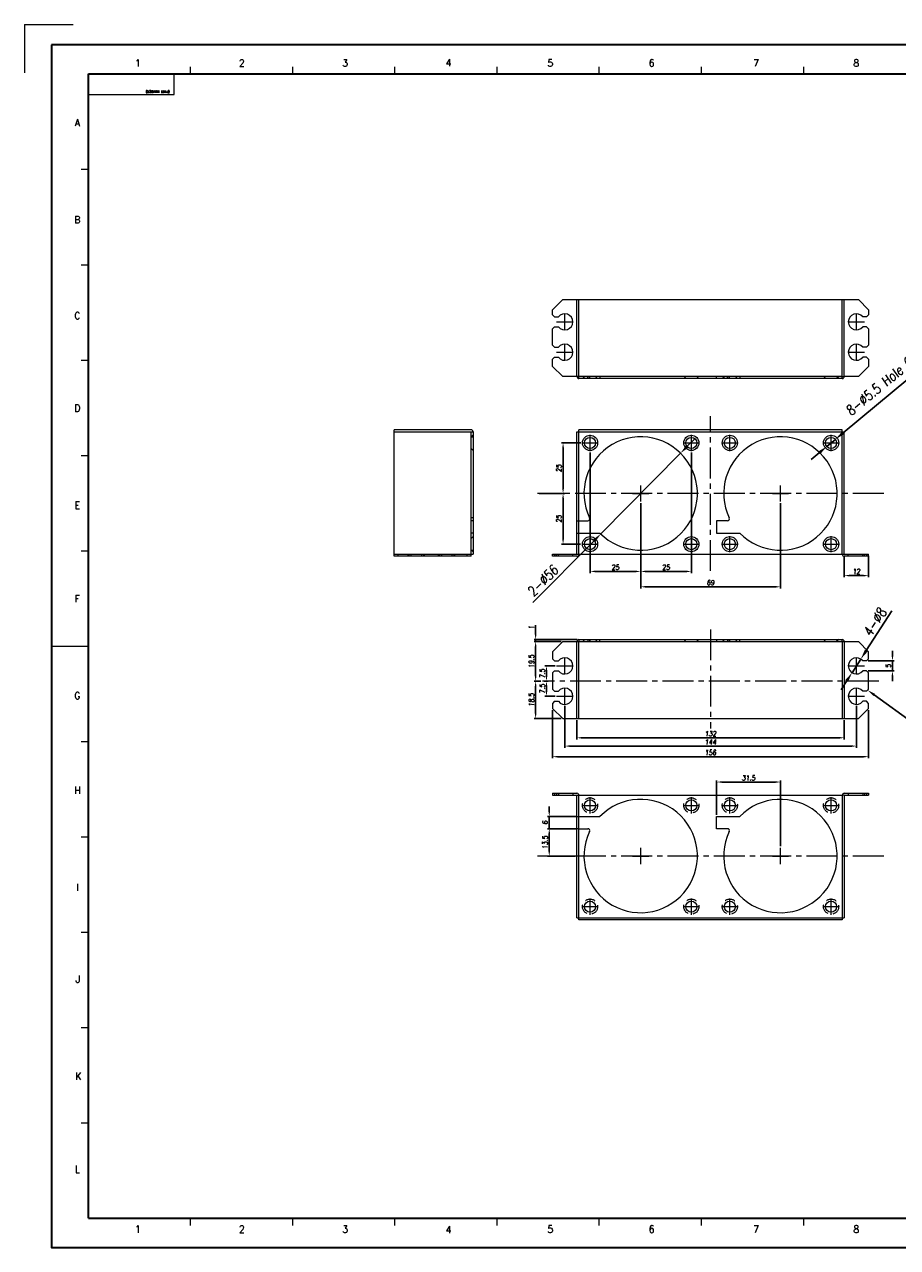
# Model space of a CAD drawing. Header units: millimetres. Extents: x 4497 to 11741, y 5958 to 12619.
# Tile 139 of 256: x 7506 to 7937, y 7844 to 8448. Entities that reach past the tile are written whole.
import ezdxf
from ezdxf import colors
from ezdxf.entities.mleader import LeaderData, LeaderLine
from ezdxf.enums import TextEntityAlignment as Align
from ezdxf.math import Vec2, Vec3

# ---------------------------------------------------------------- set-up
doc = ezdxf.new("R2010")
doc.units = ezdxf.units.MM
doc.header["$LTSCALE"] = 0.8
doc.header["$PDMODE"] = 3
doc.header["$PDSIZE"] = 0.3125
for name, pattern in [('CENTER', [50.8, 31.75, -6.35, 6.35, -6.35]), ('CENTER2', [28.575, 19.05, -3.175, 3.175, -3.175]), ('HIDDEN', [9.525, 6.35, -3.175])]:
    doc.linetypes.add(name, pattern=pattern)
doc.layers.get('0').update_dxf_attribs({"linetype": 'CONTINUOUS', "lineweight": 0})
doc.layers.get('Defpoints').update_dxf_attribs({"linetype": 'CONTINUOUS', "lineweight": 0})
for name, color, linetype, lineweight in [('1', 2, 'CENTER', 0), ('2', 3, 'CONTINUOUS', 0), ('3', 5, 'HIDDEN', 0), ('4', 1, 'CENTER2', 9), ('P', 1, 'CONTINUOUS', 0)]:
    doc.layers.add(name, color=color, linetype=linetype, lineweight=lineweight)
doc.styles.get("Standard").update_dxf_attribs({"font": 'romans.shx', "width": 0.8, "oblique": 5, "bigfont": 'whgtxt.shx'})
doc.dimstyles.get("Standard").update_dxf_attribs({"dimtxt": 2.5, "dimasz": 2.5, "dimexe": 0.8, "dimexo": 0.8, "dimgap": 0.8, "dimtad": 1, "dimdsep": 46, "dimtxsty": 'Standard', "dimcen": 0, "dimclrd": 3, "dimclre": 3, "dimclrt": 3, "dimazin": 0, "dimtp": 0.001, "dimtm": 0.001, "dimtfac": 1, "dimtmove": 0, "dimatfit": 3, "dimfxl": 0, "dimtolj": 1, "dimarcsym": 0})

# ---------------------------------------------------------------- blocks, each defined once
blk = doc.blocks.new('*D125')
at = {"layer": '2', "color": 3, "lineweight": -2}
for p, q in [((7955.74, 8284.46), (7910.24, 8246.61)), ((7902.17, 8239.9), (7906.4, 8243.41)), ((7898.33, 8236.7), (7894.49, 8233.5))]:
    blk.add_line(p, q, dxfattribs=at)
at = {"layer": '2', "color": 3}
for points in [[(7909.71, 8247.25), (7910.78, 8245.97), (7906.4, 8243.41)], [(7897.8, 8237.34), (7898.86, 8236.06), (7902.17, 8239.9)]]:
    blk.add_solid(points, dxfattribs=at)
at = {"layer": 'Defpoints', "color": 0}
for p in [(7902.17, 8239.9), (7906.4, 8243.41)]:
    blk.add_point(p, dxfattribs=at)
at = {"layer": '2', "color": 3, "insert": (7931.45, 8271.3), "char_height": 5, "attachment_point": 5, "rotation": 39.76285}
blk.add_mtext('\\A1;8-∅5.5 Hole C/S', dxfattribs=at)
blk = doc.blocks.new('*D126')
at = {"layer": '2', "color": 3, "lineweight": -2}
for p, q in [((7833.47, 8240.13), (7836.99, 8243.69)), ((7829.96, 8236.58), (7790.61, 8196.73)), ((7757.09, 8162.79), (7787.1, 8193.17))]:
    blk.add_line(p, q, dxfattribs=at)
at = {"layer": '2', "color": 3}
for points in [[(7832.88, 8240.72), (7834.07, 8239.55), (7829.96, 8236.58)], [(7786.51, 8193.76), (7787.69, 8192.59), (7790.61, 8196.73)]]:
    blk.add_solid(points, dxfattribs=at)
at = {"layer": 'Defpoints', "color": 0}
for p in [(7829.96, 8236.58), (7790.61, 8196.73)]:
    blk.add_point(p, dxfattribs=at)
at = {"layer": '2', "color": 3, "insert": (7761.99, 8173.59), "char_height": 5, "attachment_point": 5, "rotation": 45.35813}
blk.add_mtext('\\A1;2-∅56', dxfattribs=at)
blk = doc.blocks.new('*D127')
at = {"layer": 'Defpoints', "color": 0, "linetype": 'Continuous'}
for p in [(7918.96, 8134.9), (7914.62, 8128.17)]:
    blk.add_point(p, dxfattribs=at)
at = {"layer": 'P', "color": 3, "linetype": 'Continuous', "lineweight": -2}
for p, q in [((7934.3, 8158.66), (7921.67, 8139.1)), ((7914.62, 8128.17), (7918.96, 8134.9)), ((7911.91, 8123.97), (7909.19, 8119.77))]:
    blk.add_line(p, q, dxfattribs=at)
at = {"layer": 'P', "color": 3, "linetype": 'Continuous'}
for points in [[(7920.97, 8139.55), (7922.37, 8138.65), (7918.96, 8134.9)], [(7911.21, 8124.43), (7912.61, 8123.52), (7914.62, 8128.17)]]:
    blk.add_solid(points, dxfattribs=at)
at = {"layer": 'P', "color": 3, "linetype": 'Continuous', "insert": (7925.89, 8153.2), "char_height": 5, "attachment_point": 5, "rotation": 57.15752}
blk.add_mtext('\\A1;4-∅8', dxfattribs=at)
blk = doc.blocks.new('X')
at = {"layer": '1'}
for p, q in [((5247.84, 13723.59), (5255.84, 13723.59)), ((5251.84, 13719.59), (5251.84, 13727.59))]:
    blk.add_line(p, q, dxfattribs=at)
blk = doc.blocks.new('*D371')
at = {"layer": '2', "color": 3, "lineweight": -2}
for p, q in [((7810.29, 8211.85), (7810.29, 8169.8)), ((7879.29, 8211.85), (7879.29, 8169.8)), ((7812.79, 8170.6), (7876.79, 8170.6))]:
    blk.add_line(p, q, dxfattribs=at)
at = {"layer": '2', "color": 3}
for points in [[(7812.79, 8171.02), (7812.79, 8170.18), (7810.29, 8170.6)], [(7876.79, 8171.02), (7876.79, 8170.18), (7879.29, 8170.6)]]:
    blk.add_solid(points, dxfattribs=at)
at = {"layer": 'Defpoints', "color": 0}
for p in [(7810.29, 8212.65), (7879.29, 8212.65), (7879.29, 8170.6)]:
    blk.add_point(p, dxfattribs=at)
at = {"layer": '2', "color": 3, "insert": (7844.79, 8172.65), "char_height": 2.5, "attachment_point": 5}
blk.add_mtext('\\A1;69', dxfattribs=at)
blk = doc.blocks.new('*D372')
at = {"layer": '2', "color": 3, "lineweight": -2}
for p, q in [((7785.29, 8236.85), (7785.29, 8177.39)), ((7810.29, 8211.85), (7810.29, 8177.39)), ((7787.79, 8178.19), (7807.79, 8178.19))]:
    blk.add_line(p, q, dxfattribs=at)
at = {"layer": '2', "color": 3}
for points in [[(7787.79, 8178.6), (7787.79, 8177.77), (7785.29, 8178.19)], [(7807.79, 8178.6), (7807.79, 8177.77), (7810.29, 8178.19)]]:
    blk.add_solid(points, dxfattribs=at)
at = {"layer": 'Defpoints', "color": 0}
for p in [(7785.29, 8237.65), (7810.29, 8212.65), (7810.29, 8178.19)]:
    blk.add_point(p, dxfattribs=at)
at = {"layer": '2', "color": 3, "insert": (7797.79, 8180.24), "char_height": 2.5, "attachment_point": 5}
blk.add_mtext('\\A1;25', dxfattribs=at)
blk = doc.blocks.new('*D373')
at = {"layer": '2', "color": 3, "lineweight": -2}
for p, q in [((7835.29, 8236.85), (7835.29, 8177.39)), ((7810.29, 8211.85), (7810.29, 8177.39)), ((7832.79, 8178.19), (7812.79, 8178.19))]:
    blk.add_line(p, q, dxfattribs=at)
at = {"layer": '2', "color": 3}
for points in [[(7812.79, 8178.6), (7812.79, 8177.77), (7810.29, 8178.19)], [(7832.79, 8178.6), (7832.79, 8177.77), (7835.29, 8178.19)]]:
    blk.add_solid(points, dxfattribs=at)
at = {"layer": 'Defpoints', "color": 0}
for p in [(7835.29, 8237.65), (7810.29, 8212.65), (7810.29, 8178.19)]:
    blk.add_point(p, dxfattribs=at)
at = {"layer": '2', "color": 3, "insert": (7822.79, 8180.24), "char_height": 2.5, "attachment_point": 5}
blk.add_mtext('\\A1;25', dxfattribs=at)
blk = doc.blocks.new('*D374')
at = {"layer": '2', "color": 3, "lineweight": -2}
for p, q in [((7760.11, 8216.65), (7772.76, 8216.65)), ((7771.96, 8214.15), (7771.96, 8194.15)), ((7780.49, 8191.65), (7771.16, 8191.65))]:
    blk.add_line(p, q, dxfattribs=at)
at = {"layer": '2', "color": 3}
for points in [[(7771.55, 8214.15), (7772.38, 8214.15), (7771.96, 8216.65)], [(7771.55, 8194.15), (7772.38, 8194.15), (7771.96, 8191.65)]]:
    blk.add_solid(points, dxfattribs=at)
at = {"layer": 'Defpoints', "color": 0}
for p in [(7759.31, 8216.65), (7771.96, 8191.65), (7781.29, 8191.65)]:
    blk.add_point(p, dxfattribs=at)
at = {"layer": '2', "color": 3, "insert": (7769.91, 8204.15), "char_height": 2.5, "attachment_point": 5, "rotation": 90}
blk.add_mtext('\\A1;25', dxfattribs=at)
blk = doc.blocks.new('*D375')
at = {"layer": '2', "color": 3, "lineweight": -2}
for p, q in [((7780.74, 8241.65), (7771.16, 8241.65)), ((7771.96, 8239.15), (7771.96, 8219.15)), ((7760.11, 8216.65), (7772.76, 8216.65))]:
    blk.add_line(p, q, dxfattribs=at)
at = {"layer": '2', "color": 3}
for points in [[(7771.55, 8239.15), (7772.38, 8239.15), (7771.96, 8241.65)], [(7771.55, 8219.15), (7772.38, 8219.15), (7771.96, 8216.65)]]:
    blk.add_solid(points, dxfattribs=at)
at = {"layer": 'Defpoints', "color": 0}
for p in [(7781.54, 8241.65), (7759.31, 8216.65), (7771.96, 8216.65)]:
    blk.add_point(p, dxfattribs=at)
at = {"layer": '2', "color": 3, "insert": (7769.91, 8229.15), "char_height": 2.5, "attachment_point": 5, "rotation": 90}
blk.add_mtext('\\A1;25', dxfattribs=at)
blk = doc.blocks.new('*D376')
at = {"layer": '2', "color": 3, "lineweight": -2}
for p, q in [((7910.79, 8185.85), (7910.79, 8175.31)), ((7922.79, 8185.85), (7922.79, 8175.31)), ((7920.29, 8176.11), (7913.29, 8176.11))]:
    blk.add_line(p, q, dxfattribs=at)
at = {"layer": '2', "color": 3}
for points in [[(7913.29, 8176.53), (7913.29, 8175.7), (7910.79, 8176.11)], [(7920.29, 8176.53), (7920.29, 8175.7), (7922.79, 8176.11)]]:
    blk.add_solid(points, dxfattribs=at)
at = {"layer": 'Defpoints', "color": 0}
for p in [(7910.79, 8186.65), (7922.79, 8186.65), (7910.79, 8176.11)]:
    blk.add_point(p, dxfattribs=at)
at = {"layer": '2', "color": 3, "insert": (7916.79, 8178.16), "char_height": 2.5, "attachment_point": 5}
blk.add_mtext('\\A1;12', dxfattribs=at)
blk = doc.blocks.new('*D377')
at = {"layer": '2', "color": 3, "lineweight": -2}
for p, q in [((7772.79, 8111.74), (7772.79, 8091.14)), ((7916.79, 8111.74), (7916.79, 8091.14)), ((7914.29, 8091.94), (7775.29, 8091.94))]:
    blk.add_line(p, q, dxfattribs=at)
at = {"layer": '2', "color": 3}
for points in [[(7775.29, 8092.35), (7775.29, 8091.52), (7772.79, 8091.94)], [(7914.29, 8092.35), (7914.29, 8091.52), (7916.79, 8091.94)]]:
    blk.add_solid(points, dxfattribs=at)
at = {"layer": 'Defpoints', "color": 0}
for p in [(7772.79, 8112.54), (7916.79, 8112.54), (7772.79, 8091.94)]:
    blk.add_point(p, dxfattribs=at)
at = {"layer": '2', "color": 3, "insert": (7844.79, 8093.99), "char_height": 2.5, "attachment_point": 5}
blk.add_mtext('\\A1;144', dxfattribs=at)
blk = doc.blocks.new('*D378')
at = {"layer": '2', "color": 3, "lineweight": -2}
for p, q in [((7760.99, 8124.04), (7757.62, 8124.04)), ((7758.42, 8121.54), (7758.42, 8108.04)), ((7770.99, 8105.54), (7757.62, 8105.54))]:
    blk.add_line(p, q, dxfattribs=at)
at = {"layer": '2', "color": 3}
for points in [[(7758, 8121.54), (7758.84, 8121.54), (7758.42, 8124.04)], [(7758, 8108.04), (7758.84, 8108.04), (7758.42, 8105.54)]]:
    blk.add_solid(points, dxfattribs=at)
at = {"layer": 'Defpoints', "color": 0}
for p in [(7761.79, 8124.04), (7758.42, 8105.54), (7771.79, 8105.54)]:
    blk.add_point(p, dxfattribs=at)
at = {"layer": '2', "color": 3, "insert": (7756.37, 8114.79), "char_height": 2.5, "attachment_point": 5, "rotation": 90}
blk.add_mtext('\\A1;18.5', dxfattribs=at)
blk = doc.blocks.new('*D379')
at = {"layer": '2', "color": 3, "lineweight": -2}
for p, q in [((7770.99, 8143.54), (7757.62, 8143.54)), ((7758.42, 8126.54), (7758.42, 8141.04)), ((7760.99, 8124.04), (7757.62, 8124.04))]:
    blk.add_line(p, q, dxfattribs=at)
at = {"layer": '2', "color": 3}
for points in [[(7758, 8141.04), (7758.84, 8141.04), (7758.42, 8143.54)], [(7758, 8126.54), (7758.84, 8126.54), (7758.42, 8124.04)]]:
    blk.add_solid(points, dxfattribs=at)
at = {"layer": 'Defpoints', "color": 0}
for p in [(7758.42, 8143.54), (7771.79, 8143.54), (7761.79, 8124.04)]:
    blk.add_point(p, dxfattribs=at)
at = {"layer": '2', "color": 3, "insert": (7756.37, 8133.79), "char_height": 2.5, "attachment_point": 5, "rotation": 90}
blk.add_mtext('\\A1;19.5', dxfattribs=at)
blk = doc.blocks.new('*D380')
at = {"layer": '2', "color": 3, "lineweight": -2}
for p, q in [((7758.42, 8147.04), (7758.42, 8151.65)), ((7778.99, 8144.54), (7757.62, 8144.54)), ((7770.99, 8143.54), (7757.62, 8143.54)), ((7758.42, 8143.54), (7758.42, 8144.54)), ((7758.42, 8141.04), (7758.42, 8138.54))]:
    blk.add_line(p, q, dxfattribs=at)
at = {"layer": '2', "color": 3}
for points in [[(7758, 8147.04), (7758.84, 8147.04), (7758.42, 8144.54)], [(7758, 8141.04), (7758.84, 8141.04), (7758.42, 8143.54)]]:
    blk.add_solid(points, dxfattribs=at)
at = {"layer": 'Defpoints', "color": 0}
for p in [(7758.42, 8143.54), (7771.79, 8143.54), (7779.79, 8144.54)]:
    blk.add_point(p, dxfattribs=at)
at = {"layer": '2', "color": 3, "insert": (7756.37, 8150.59), "char_height": 2.5, "attachment_point": 5, "rotation": 90}
blk.add_mtext('\\A1;1', dxfattribs=at)
blk = doc.blocks.new('*D381')
at = {"layer": '2', "color": 3, "lineweight": -2}
for p, q in [((7762.59, 8124.04), (7764.56, 8124.04)), ((7763.76, 8121.54), (7763.76, 8119.04)), ((7767.99, 8116.54), (7762.96, 8116.54))]:
    blk.add_line(p, q, dxfattribs=at)
at = {"layer": '2', "color": 3}
for points in [[(7763.35, 8121.54), (7764.18, 8121.54), (7763.76, 8124.04)], [(7763.35, 8119.04), (7764.18, 8119.04), (7763.76, 8116.54)]]:
    blk.add_solid(points, dxfattribs=at)
at = {"layer": 'Defpoints', "color": 0}
for p in [(7761.79, 8124.04), (7763.76, 8116.54), (7768.79, 8116.54)]:
    blk.add_point(p, dxfattribs=at)
at = {"layer": '2', "color": 3, "insert": (7761.71, 8120.29), "char_height": 2.5, "attachment_point": 5, "rotation": 90}
blk.add_mtext('\\A1;7.5', dxfattribs=at)
blk = doc.blocks.new('*D382')
at = {"layer": '2', "color": 3, "lineweight": -2}
for p, q in [((7767.99, 8131.54), (7762.96, 8131.54)), ((7762.59, 8124.04), (7764.56, 8124.04)), ((7763.76, 8126.54), (7763.76, 8129.04))]:
    blk.add_line(p, q, dxfattribs=at)
at = {"layer": '2', "color": 3}
for points in [[(7763.35, 8129.04), (7764.18, 8129.04), (7763.76, 8131.54)], [(7763.35, 8126.54), (7764.18, 8126.54), (7763.76, 8124.04)]]:
    blk.add_solid(points, dxfattribs=at)
at = {"layer": 'Defpoints', "color": 0}
for p in [(7763.76, 8131.54), (7768.79, 8131.54), (7761.79, 8124.04)]:
    blk.add_point(p, dxfattribs=at)
at = {"layer": '2', "color": 3, "insert": (7761.71, 8127.79), "char_height": 2.5, "attachment_point": 5, "rotation": 90}
blk.add_mtext('\\A1;7.5', dxfattribs=at)
blk = doc.blocks.new('*D383')
at = {"layer": '2', "color": 3, "lineweight": -2}
for p, q in [((7778.79, 8104.74), (7778.79, 8095.23)), ((7910.79, 8104.74), (7910.79, 8095.23)), ((7781.29, 8096.03), (7908.29, 8096.03))]:
    blk.add_line(p, q, dxfattribs=at)
at = {"layer": '2', "color": 3}
for points in [[(7781.29, 8096.45), (7781.29, 8095.61), (7778.79, 8096.03)], [(7908.29, 8096.45), (7908.29, 8095.61), (7910.79, 8096.03)]]:
    blk.add_solid(points, dxfattribs=at)
at = {"layer": 'Defpoints', "color": 0}
for p in [(7778.79, 8105.54), (7910.79, 8105.54), (7910.79, 8096.03)]:
    blk.add_point(p, dxfattribs=at)
at = {"layer": '2', "color": 3, "insert": (7844.79, 8098.08), "char_height": 2.5, "attachment_point": 5}
blk.add_mtext('\\A1;132', dxfattribs=at)
blk = doc.blocks.new('*D384')
at = {"layer": '2', "color": 3, "lineweight": -2}
for p, q in [((7765.14, 8059.64), (7765.14, 8062.14)), ((7778.99, 8057.14), (7764.34, 8057.14)), ((7765.14, 8051.14), (7765.14, 8057.14)), ((7778.99, 8051.14), (7764.34, 8051.14)), ((7765.14, 8048.64), (7765.14, 8046.14))]:
    blk.add_line(p, q, dxfattribs=at)
at = {"layer": '2', "color": 3}
for points in [[(7764.72, 8059.64), (7765.56, 8059.64), (7765.14, 8057.14)], [(7764.72, 8048.64), (7765.56, 8048.64), (7765.14, 8051.14)]]:
    blk.add_solid(points, dxfattribs=at)
at = {"layer": 'Defpoints', "color": 0}
for p in [(7765.14, 8057.14), (7779.79, 8057.14), (7779.79, 8051.14)]:
    blk.add_point(p, dxfattribs=at)
at = {"layer": '2', "color": 3, "insert": (7763.09, 8054.14), "char_height": 2.5, "attachment_point": 5, "rotation": 90}
blk.add_mtext('\\A1;6', dxfattribs=at)
blk = doc.blocks.new('*D385')
at = {"layer": '2', "color": 3, "lineweight": -2}
for p, q in [((7778.99, 8051.14), (7764.34, 8051.14)), ((7765.14, 8040.14), (7765.14, 8048.64)), ((7777.99, 8037.64), (7764.34, 8037.64))]:
    blk.add_line(p, q, dxfattribs=at)
at = {"layer": '2', "color": 3}
for points in [[(7764.72, 8048.64), (7765.56, 8048.64), (7765.14, 8051.14)], [(7764.72, 8040.14), (7765.56, 8040.14), (7765.14, 8037.64)]]:
    blk.add_solid(points, dxfattribs=at)
at = {"layer": 'Defpoints', "color": 0}
for p in [(7765.14, 8051.14), (7779.79, 8051.14), (7778.79, 8037.64)]:
    blk.add_point(p, dxfattribs=at)
at = {"layer": '2', "color": 3, "insert": (7763.09, 8044.39), "char_height": 2.5, "attachment_point": 5, "rotation": 90}
blk.add_mtext('\\A1;13.5', dxfattribs=at)
blk = doc.blocks.new('*D386')
at = {"layer": '2', "color": 3, "lineweight": -2}
for p, q in [((7847.79, 8057.94), (7847.79, 8074.98)), ((7876.79, 8074.18), (7850.29, 8074.18)), ((7879.29, 8042.44), (7879.29, 8074.98))]:
    blk.add_line(p, q, dxfattribs=at)
at = {"layer": '2', "color": 3}
for points in [[(7850.29, 8074.6), (7850.29, 8073.77), (7847.79, 8074.18)], [(7876.79, 8074.6), (7876.79, 8073.77), (7879.29, 8074.18)]]:
    blk.add_solid(points, dxfattribs=at)
at = {"layer": 'Defpoints', "color": 0}
for p in [(7847.79, 8074.18), (7847.79, 8057.14), (7879.29, 8041.64)]:
    blk.add_point(p, dxfattribs=at)
at = {"layer": '2', "color": 3, "insert": (7863.54, 8076.23), "char_height": 2.5, "attachment_point": 5}
blk.add_mtext('\\A1;31.5', dxfattribs=at)
blk = doc.blocks.new('*D389')
at = {"layer": '2', "color": 3, "lineweight": -2}
for p, q in [((7766.79, 8109.74), (7766.79, 8085.9)), ((7922.79, 8109.74), (7922.79, 8085.9)), ((7769.29, 8086.7), (7920.29, 8086.7))]:
    blk.add_line(p, q, dxfattribs=at)
at = {"layer": '2', "color": 3}
for points in [[(7769.29, 8087.12), (7769.29, 8086.28), (7766.79, 8086.7)], [(7920.29, 8087.12), (7920.29, 8086.28), (7922.79, 8086.7)]]:
    blk.add_solid(points, dxfattribs=at)
at = {"layer": 'Defpoints', "color": 0}
for p in [(7766.79, 8110.54), (7922.79, 8110.54), (7922.79, 8086.7)]:
    blk.add_point(p, dxfattribs=at)
at = {"layer": '2', "color": 3, "insert": (7844.79, 8088.75), "char_height": 2.5, "attachment_point": 5}
blk.add_mtext('\\A1;156', dxfattribs=at)
blk = doc.blocks.new('*D390')
at = {"layer": '2', "color": 3, "lineweight": -2}
for p, q in [((7934.58, 8136.54), (7934.58, 8139.04)), ((7922.59, 8134.04), (7935.38, 8134.04)), ((7934.58, 8134.04), (7934.58, 8129.04)), ((7922.59, 8129.04), (7935.38, 8129.04)), ((7934.58, 8126.54), (7934.58, 8124.04))]:
    blk.add_line(p, q, dxfattribs=at)
at = {"layer": '2', "color": 3}
for points in [[(7934.17, 8136.54), (7935, 8136.54), (7934.58, 8134.04)], [(7934.17, 8126.54), (7935, 8126.54), (7934.58, 8129.04)]]:
    blk.add_solid(points, dxfattribs=at)
at = {"layer": 'Defpoints', "color": 0}
for p in [(7921.79, 8134.04), (7921.79, 8129.04), (7934.58, 8129.04)]:
    blk.add_point(p, dxfattribs=at)
at = {"layer": '2', "color": 3, "insert": (7932.53, 8131.54), "char_height": 2.5, "attachment_point": 5, "rotation": 90}
blk.add_mtext('\\A1;5', dxfattribs=at)

msp = doc.modelspace()

# ---------------------------------------------------------------- linework, layer by layer
at = {"color": 7, "linetype": 'Continuous'}
for p, q in [((7588.072, 8423.863), (7588.072, 8427.391)), ((7638.518, 8423.863), (7638.518, 8427.391)), ((7688.965, 8423.863), (7688.965, 8427.391)), ((7739.411, 8423.863), (7739.411, 8427.391)), ((7789.857, 8423.863), (7789.857, 8427.391)), ((7840.303, 8423.863), (7840.303, 8427.391)), ((7890.749, 8423.863), (7890.749, 8427.391)), ((7537.626, 8423.863), (7579.958, 8423.863)), ((7537.626, 8413.703), (7537.626, 8423.863)), ((7579.958, 8413.703), (7579.958, 8423.863)), ((7537.626, 8413.703), (7579.958, 8413.703)), ((7534.098, 8376.768), (7537.626, 8376.768)), ((7534.098, 8329.673), (7537.626, 8329.673)), ((7534.098, 8282.578), (7537.626, 8282.578)), ((7534.098, 8235.483), (7537.626, 8235.483)), ((7534.098, 8188.389), (7537.626, 8188.389)), ((7519.987, 8141.294), (7537.626, 8141.294)), ((7534.098, 8094.199), (7537.626, 8094.199)), ((7534.098, 8047.104), (7537.626, 8047.104)), ((7534.098, 8000.009), (7537.626, 8000.009)), ((7534.098, 7952.914), (7537.626, 7952.914)), ((7534.098, 7905.819), (7537.626, 7905.819)), ((7588.072, 7855.197), (7588.072, 7858.724)), ((7638.518, 7855.197), (7638.518, 7858.724)), ((7688.965, 7855.197), (7688.965, 7858.724)), ((7739.411, 7855.197), (7739.411, 7858.724)), ((7789.857, 7855.197), (7789.857, 7858.724)), ((7840.303, 7855.197), (7840.303, 7858.724)), ((7890.749, 7855.197), (7890.749, 7858.724))]:
    msp.add_line(p, q, dxfattribs=at)
at = {"color": 7, "linetype": 'Continuous', "lineweight": 35}
for p, q in [((7537.626, 7858.724), (7537.626, 8423.863)), ((7537.626, 8423.863), (8344.765, 8423.863)), ((7537.626, 7858.724), (8344.765, 7858.724))]:
    msp.add_line(p, q, dxfattribs=at)
at = {"linetype": 'Continuous'}
for p, q in [((7766.787, 8307.434), (7771.787, 8312.434)), ((7771.787, 8312.434), (7917.787, 8312.434)), ((7778.787, 8274.434), (7778.787, 8312.434)), ((7779.787, 8273.434), (7779.787, 8312.434)), ((7909.787, 8273.434), (7909.787, 8312.434)), ((7910.787, 8274.434), (7910.787, 8312.434)), ((7917.787, 8312.434), (7922.787, 8307.434)), ((7766.787, 8304.934), (7766.787, 8307.434)), ((7922.787, 8307.434), (7922.787, 8304.934)), ((7766.787, 8304.934), (7767.787, 8303.934)), ((7767.787, 8303.934), (7769.664, 8303.934)), ((7921.787, 8303.934), (7919.909, 8303.934)), ((7921.787, 8303.934), (7922.787, 8304.934)), ((7767.787, 8298.934), (7766.787, 8297.934)), ((7766.787, 8289.934), (7766.787, 8297.934)), ((7767.787, 8298.934), (7769.664, 8298.934)), ((7921.787, 8298.934), (7919.909, 8298.934)), ((7922.787, 8297.934), (7921.787, 8298.934)), ((7922.787, 8297.934), (7922.787, 8289.934)), ((7766.787, 8289.934), (7767.787, 8288.934)), ((7767.787, 8288.934), (7769.664, 8288.934)), ((7921.787, 8288.934), (7919.909, 8288.934)), ((7921.787, 8288.934), (7922.787, 8289.934)), ((7767.787, 8283.934), (7766.787, 8282.934)), ((7766.787, 8279.434), (7766.787, 8282.934)), ((7767.787, 8283.934), (7769.664, 8283.934)), ((7921.787, 8283.934), (7919.909, 8283.934)), ((7922.787, 8282.934), (7921.787, 8283.934)), ((7922.787, 8282.934), (7922.787, 8279.434)), ((7766.787, 8279.434), (7771.787, 8274.434)), ((7922.787, 8279.434), (7917.787, 8274.434)), ((7778.787, 8274.434), (7771.787, 8274.434)), ((7909.787, 8274.434), (7779.787, 8274.434)), ((7909.787, 8273.434), (7779.787, 8273.434)), ((7917.787, 8274.434), (7910.787, 8274.434)), ((7688.54, 8185.654), (7688.54, 8248.154)), ((7726.54, 8248.154), (7688.54, 8248.154)), ((7688.54, 8247.154), (7727.54, 8247.154)), ((7726.54, 8185.654), (7726.54, 8247.154)), ((7727.54, 8247.154), (7727.54, 8186.654)), ((7778.787, 8186.654), (7778.787, 8247.154)), ((7778.787, 8247.154), (7910.787, 8247.154)), ((7779.787, 8186.654), (7779.787, 8248.154)), ((7909.787, 8248.154), (7779.787, 8248.154)), ((7909.787, 8186.654), (7909.787, 8248.154)), ((7910.787, 8186.654), (7910.787, 8247.154)), ((7727.54, 8203.154), (7726.54, 8203.154)), ((7778.787, 8203.154), (7784.119, 8203.154)), ((7853.119, 8203.154), (7847.787, 8203.154)), ((7847.787, 8203.154), (7847.787, 8197.154)), ((7727.54, 8197.154), (7726.54, 8197.154)), ((7778.787, 8197.154), (7790.193, 8197.154)), ((7847.787, 8197.154), (7859.193, 8197.154)), ((7688.54, 8186.654), (7727.54, 8186.654)), ((7726.54, 8185.654), (7688.54, 8185.654)), ((7690.54, 8185.654), (7690.54, 8186.654)), ((7696.04, 8185.654), (7696.04, 8186.654)), ((7697.04, 8185.654), (7697.04, 8186.654)), ((7702.04, 8186.654), (7702.04, 8185.654)), ((7703.04, 8186.654), (7703.04, 8185.654)), ((7711.04, 8185.654), (7711.04, 8186.654)), ((7712.04, 8185.654), (7712.04, 8186.654)), ((7717.04, 8186.654), (7717.04, 8185.654)), ((7718.04, 8186.654), (7718.04, 8185.654)), ((7724.54, 8185.654), (7724.54, 8186.654)), ((7766.787, 8185.654), (7766.787, 8186.654)), ((7766.787, 8186.654), (7922.787, 8186.654)), ((7778.787, 8185.654), (7766.787, 8185.654)), ((7768.787, 8185.654), (7768.787, 8186.654)), ((7922.787, 8185.654), (7910.787, 8185.654)), ((7920.787, 8185.654), (7920.787, 8186.654)), ((7922.787, 8185.654), (7922.787, 8186.654)), ((7771.787, 8143.536), (7917.787, 8143.536)), ((7778.787, 8105.536), (7778.787, 8143.536)), ((7779.787, 8144.536), (7909.787, 8144.536)), ((7779.787, 8105.536), (7779.787, 8143.536)), ((7909.787, 8143.536), (7909.787, 8105.536)), ((7910.787, 8143.536), (7910.787, 8105.536)), ((7766.787, 8138.536), (7766.787, 8135.036)), ((7922.787, 8135.036), (7922.787, 8138.536)), ((7922.787, 8120.036), (7922.787, 8128.036)), ((7766.787, 8113.036), (7766.787, 8110.536)), ((7922.787, 8110.536), (7922.787, 8113.036)), ((7771.787, 8105.536), (7917.787, 8105.536)), ((7766.787, 8068.641), (7766.787, 8067.641)), ((7766.787, 8068.641), (7778.787, 8068.641)), ((7766.787, 8067.641), (7778.787, 8067.641)), ((7768.787, 8068.641), (7768.787, 8067.641)), ((7778.787, 8007.141), (7778.787, 8067.641)), ((7779.787, 8006.141), (7779.787, 8067.641)), ((7779.787, 8067.641), (7909.787, 8067.641)), ((7909.787, 8067.641), (7909.787, 8006.141)), ((7910.787, 8068.641), (7922.787, 8068.641)), ((7910.787, 8067.641), (7922.787, 8067.641)), ((7910.787, 8067.641), (7910.787, 8007.141)), ((7920.787, 8068.641), (7920.787, 8067.641)), ((7922.787, 8068.641), (7922.787, 8067.641)), ((7779.787, 8057.141), (7790.193, 8057.141)), ((7847.787, 8051.141), (7847.787, 8057.141)), ((7847.787, 8057.141), (7859.193, 8057.141)), ((7779.787, 8051.141), (7784.119, 8051.141)), ((7853.119, 8051.141), (7847.787, 8051.141)), ((7778.787, 8007.141), (7910.787, 8007.141)), ((7909.787, 8006.141), (7779.787, 8006.141))]:
    msp.add_line(p, q, dxfattribs=at)
at = {"color": 7, "linetype": 'Continuous', "lineweight": 35}
msp.add_lwpolyline([(7519.432, 8438.294), (7519.432, 7844.294), (8359.432, 7844.294), (8359.432, 8438.294)], close=True, dxfattribs=at)
at = {"linetype": 'Continuous'}
for centre, radius in [((7785.287, 8241.654), 3.75), ((7835.287, 8241.654), 3.75), ((7854.287, 8241.654), 3.75), ((7904.287, 8241.654), 3.75), ((7785.287, 8241.654), 2.75), ((7835.287, 8241.654), 2.75), ((7854.287, 8241.654), 2.75), ((7904.287, 8241.654), 2.75), ((7785.287, 8191.654), 3.75), ((7785.287, 8191.654), 2.75), ((7835.287, 8191.654), 3.75), ((7835.287, 8191.654), 2.75), ((7854.287, 8191.654), 3.75), ((7854.287, 8191.654), 2.75), ((7904.287, 8191.654), 3.75), ((7904.287, 8191.654), 2.75), ((7785.287, 8062.641), 2.75), ((7835.287, 8062.641), 2.75), ((7854.287, 8062.641), 2.75), ((7904.287, 8062.641), 2.75), ((7785.287, 8012.641), 2.75), ((7835.287, 8012.641), 2.75), ((7854.287, 8012.641), 2.75), ((7904.287, 8012.641), 2.75)]:
    msp.add_circle(centre, radius, dxfattribs=at)
for centre, radius, start, end in [((7772.787, 8301.434), 4, 218.682187, 141.317813), ((7916.787, 8301.434), 4, 38.682187, 321.317813), ((7772.787, 8286.434), 4, 218.682187, 141.317813), ((7916.787, 8286.434), 4, 38.682187, 321.317813), ((7779.787, 8274.434), 1, 180, 270), ((7909.787, 8274.434), 1, 270, 0), ((7726.54, 8247.154), 1, 0, 90), ((7810.287, 8216.654), 28, 224.141165, 205.533229), ((7879.287, 8216.654), 28, 224.141165, 205.533229), ((7784.119, 8204.154), 1, 270, 25.533229), ((7853.119, 8204.154), 1, 270, 25.533229), ((7778.787, 8186.654), 1, 270, 0), ((7910.787, 8186.654), 1, 180, 270), ((7779.787, 8143.536), 1, 90, 180), ((7909.787, 8143.536), 1, 0, 90), ((7778.787, 8067.641), 1, 0, 90), ((7810.287, 8037.641), 28, 154.466771, 135.858835), ((7879.287, 8037.641), 28, 154.466771, 135.858835), ((7910.787, 8067.641), 1, 90, 180), ((7784.119, 8050.141), 1, 334.466771, 90), ((7853.119, 8050.141), 1, 334.466771, 90)]:
    msp.add_arc(centre, radius, start, end, dxfattribs=at)
at = {"layer": '1'}
for q in [(7530.006, 8448.302), (7506.044, 8424.341)]:
    msp.add_line((7506.044, 8448.302), q, dxfattribs=at)
at = {"layer": '3'}
for p, q in [((7779.787, 8274.434), (7778.787, 8274.434)), ((7781.537, 8273.434), (7782.537, 8274.434)), ((7782.287, 8274.434), (7782.287, 8273.434)), ((7784.119, 8273.434), (7784.119, 8274.434)), ((7785.021, 8273.434), (7785.021, 8274.434)), ((7785.119, 8273.434), (7785.119, 8274.434)), ((7789.037, 8273.434), (7788.037, 8274.434)), ((7790.193, 8274.434), (7790.193, 8273.434)), ((7831.537, 8273.434), (7832.537, 8274.434)), ((7839.037, 8273.434), (7838.037, 8274.434)), ((7838.287, 8274.434), (7838.287, 8273.434)), ((7847.787, 8273.434), (7847.787, 8274.434)), ((7850.537, 8273.434), (7851.537, 8274.434)), ((7851.287, 8274.434), (7851.287, 8273.434)), ((7853.119, 8273.434), (7853.119, 8274.434)), ((7854.021, 8273.434), (7854.021, 8274.434)), ((7854.119, 8273.434), (7854.119, 8274.434)), ((7858.037, 8273.434), (7857.037, 8274.434)), ((7859.193, 8274.434), (7859.193, 8273.434)), ((7900.537, 8273.434), (7901.537, 8274.434)), ((7908.037, 8273.434), (7907.037, 8274.434)), ((7907.287, 8274.434), (7907.287, 8273.434)), ((7909.787, 8274.434), (7910.787, 8274.434)), ((7726.54, 8244.404), (7727.54, 8245.404)), ((7726.54, 8244.654), (7727.54, 8244.654)), ((7726.54, 8238.904), (7727.54, 8237.904)), ((7727.54, 8204.585), (7726.54, 8204.585)), ((7726.54, 8194.404), (7727.54, 8195.404)), ((7695.54, 8185.654), (7695.54, 8186.654)), ((7703.54, 8185.654), (7703.54, 8186.654)), ((7710.54, 8185.654), (7710.54, 8186.654)), ((7718.54, 8185.654), (7718.54, 8186.654)), ((7726.54, 8188.904), (7727.54, 8187.904)), ((7726.54, 8188.654), (7727.54, 8188.654)), ((7767.787, 8186.654), (7767.787, 8185.654)), ((7769.664, 8185.654), (7769.664, 8186.654)), ((7776.787, 8185.654), (7776.787, 8186.654)), ((7912.787, 8185.654), (7912.787, 8186.654)), ((7919.909, 8185.654), (7919.909, 8186.654)), ((7921.787, 8186.654), (7921.787, 8185.654)), ((7779.787, 8144.536), (7779.787, 8143.536)), ((7781.537, 8144.536), (7782.537, 8143.536)), ((7782.287, 8143.536), (7782.287, 8144.536)), ((7784.119, 8144.536), (7784.119, 8143.536)), ((7785.021, 8144.536), (7785.021, 8143.536)), ((7785.119, 8144.536), (7785.119, 8143.536)), ((7789.037, 8144.536), (7788.037, 8143.536)), ((7790.193, 8143.536), (7790.193, 8144.536)), ((7831.537, 8144.536), (7832.537, 8143.536)), ((7839.037, 8144.536), (7838.037, 8143.536)), ((7838.287, 8143.536), (7838.287, 8144.536)), ((7847.787, 8144.536), (7847.787, 8143.536)), ((7850.537, 8144.536), (7851.537, 8143.536)), ((7851.287, 8143.536), (7851.287, 8144.536)), ((7853.119, 8144.536), (7853.119, 8143.536)), ((7854.021, 8144.536), (7854.021, 8143.536)), ((7854.119, 8144.536), (7854.119, 8143.536)), ((7858.037, 8144.536), (7857.037, 8143.536)), ((7859.193, 8143.536), (7859.193, 8144.536)), ((7900.537, 8144.536), (7901.537, 8143.536)), ((7908.037, 8144.536), (7907.037, 8143.536)), ((7907.287, 8143.536), (7907.287, 8144.536)), ((7909.787, 8143.536), (7909.787, 8144.536)), ((7767.787, 8068.641), (7767.787, 8067.641)), ((7769.664, 8068.641), (7769.664, 8067.641)), ((7776.787, 8068.641), (7776.787, 8067.641)), ((7778.787, 8067.641), (7779.787, 8067.641)), ((7910.787, 8067.641), (7909.787, 8067.641)), ((7912.787, 8068.641), (7912.787, 8067.641)), ((7919.909, 8068.641), (7919.909, 8067.641)), ((7921.787, 8068.641), (7921.787, 8067.641)), ((7778.787, 8057.141), (7779.787, 8057.141)), ((7779.787, 8051.141), (7778.787, 8051.141))]:
    msp.add_line(p, q, dxfattribs=at)
for centre in [(7785.287, 8062.641), (7835.287, 8062.641), (7854.287, 8062.641), (7904.287, 8062.641), (7785.287, 8012.641), (7835.287, 8012.641), (7854.287, 8012.641), (7904.287, 8012.641)]:
    msp.add_circle(centre, 3.75, dxfattribs=at)
at = {"layer": '4'}
for p, q in [((7844.787, 8178.404), (7844.787, 8254.904)), ((7930.259, 8216.654), (7759.314, 8216.654)), ((7844.787, 8149.536), (7844.787, 8100.536)), ((7927.787, 8124.036), (7761.787, 8124.036)), ((7930.259, 8037.641), (7759.314, 8037.641))]:
    msp.add_line(p, q, dxfattribs=at)
at = {"layer": 'P', "linetype": 'Continuous'}
for p, q in [((7771.787, 8143.536), (7766.787, 8138.536)), ((7922.787, 8138.536), (7917.787, 8143.536)), ((7766.787, 8135.036), (7767.787, 8134.036)), ((7767.787, 8134.036), (7769.664, 8134.036)), ((7921.787, 8134.036), (7919.909, 8134.036)), ((7921.787, 8134.036), (7922.787, 8135.036)), ((7767.787, 8129.036), (7766.787, 8128.036)), ((7766.787, 8128.036), (7766.787, 8120.036)), ((7767.787, 8129.036), (7769.664, 8129.036)), ((7921.787, 8129.036), (7919.909, 8129.036)), ((7922.787, 8128.036), (7921.787, 8129.036)), ((7766.787, 8120.036), (7767.787, 8119.036)), ((7767.787, 8119.036), (7769.664, 8119.036)), ((7921.787, 8119.036), (7919.909, 8119.036)), ((7921.787, 8119.036), (7922.787, 8120.036)), ((7767.787, 8114.036), (7766.787, 8113.036)), ((7767.787, 8114.036), (7769.664, 8114.036)), ((7921.787, 8114.036), (7919.909, 8114.036)), ((7922.787, 8113.036), (7921.787, 8114.036)), ((7771.787, 8105.536), (7766.787, 8110.536)), ((7922.787, 8110.536), (7917.787, 8105.536))]:
    msp.add_line(p, q, dxfattribs=at)
for centre, start, end in [((7772.787, 8131.536), 218.682187, 141.317813), ((7916.787, 8131.536), 38.682187, 321.317813), ((7772.787, 8116.536), 218.682187, 141.317813), ((7916.787, 8116.536), 38.682187, 321.317813)]:
    msp.add_arc(centre, 4, start, end, dxfattribs=at)

# ---------------------------------------------------------------- block references
for p in [(2520.948, -5422.159), (2664.948, -5422.159), (2520.948, -5437.159), (2664.948, -5437.159), (2533.448, -5481.938), (2583.448, -5481.938), (2602.448, -5481.938), (2652.448, -5481.938), (2558.448, -5506.938), (2627.448, -5506.938), (2533.448, -5531.938), (2583.448, -5531.938), (2602.448, -5531.938), (2652.448, -5531.938), (2520.948, -5592.057), (2664.948, -5592.057), (2520.948, -5607.057), (2664.948, -5607.057), (2533.448, -5660.952), (2583.448, -5660.952), (2602.448, -5660.952), (2652.448, -5660.952), (2558.448, -5685.952), (2627.448, -5685.952), (2533.448, -5710.952), (2583.448, -5710.952), (2602.448, -5710.952), (2652.448, -5710.952)]:
    msp.add_blockref('X', p)

# ---------------------------------------------------------------- texts
at = {"color": 7, "linetype": 'Continuous', "width": 0.933333}
for s, p in [('1', (7562.056, 8429.224)), ('2', (7613.352, 8429.224)), ('3', (7664.391, 8429.224)), ('4', (7715.429, 8429.481)), ('5', (7765.694, 8429.224)), ('6', (7815.702, 8429.224)), ('7', (7867.256, 8429.224)), ('8', (7916.748, 8429.224)), ('A', (7532.154, 8399.838)), ('B', (7532.154, 8351.892)), ('C', (7532.154, 8304.463)), ('D', (7532.154, 8258.837)), ('E', (7532.154, 8210.892)), ('F', (7532.154, 8164.751)), ('G', (7532.154, 8116.806)), ('H', (7532.154, 8070.149)), ('I', (7532.154, 8022.204)), ('J', (7532.412, 7976.836)), ('K', (7532.67, 7928.891)), ('L', (7532.154, 7883.008)), ('1', (7562.056, 7853.364)), ('2', (7613.352, 7853.364)), ('3', (7664.391, 7853.364)), ('4', (7715.429, 7853.106)), ('5', (7765.694, 7853.364)), ('6', (7815.702, 7853.364)), ('7', (7867.256, 7853.364)), ('8', (7916.748, 7853.364))]:
    msp.add_text(s, height=3.528, dxfattribs=at).set_placement(p, align=Align.MIDDLE_CENTER)
msp.add_text('(PART NUMBER)', height=1.17761, rotation=180, dxfattribs=at).set_placement((7566.042, 8414.461), align=Align.TOP_RIGHT)

# ---------------------------------------------------------------- dimensions: what is measured, and where the dimension line sits
at = {"layer": '2'}
dim = msp.add_diameter_dim_2p(p1=(7902.173, 8239.895), p2=(7906.401, 8243.413), text='8-<> Hole C/S', dimstyle='Standard', override={"dimscale": 2, "dimazin": 2}, dxfattribs=at)
dim.commit()
dim.dimension.update_dxf_attribs({"geometry": '*D125', "text_midpoint": (7931.453, 8271.295)})
dim = msp.add_diameter_dim_2p(p1=(7829.962, 8236.577), p2=(7790.612, 8196.732), text='2-<>', dimstyle='Standard', override={"dimscale": 2, "dimazin": 2}, dxfattribs=at)
dim.commit()
dim.dimension.update_dxf_attribs({"geometry": '*D126', "text_midpoint": (7764.908, 8170.705), "dimtype": 163})
for base, p1, p2, picture, middle in [((7771.963, 8216.654), (7781.537, 8241.654), (7759.314, 8216.654), '*D375', (7769.913, 8229.154)), ((7771.963, 8191.654), (7759.314, 8216.654), (7781.287, 8191.654), '*D374', (7769.913, 8204.154)), ((7758.42, 8143.536), (7761.787, 8124.036), (7771.787, 8143.536), '*D379', (7756.37, 8133.786)), ((7934.584, 8129.036), (7921.787, 8134.036), (7921.787, 8129.036), '*D390', (7932.534, 8131.536)), ((7763.762, 8131.536), (7761.787, 8124.036), (7768.787, 8131.536), '*D382', (7761.712, 8127.786)), ((7758.42, 8105.536), (7761.787, 8124.036), (7771.787, 8105.536), '*D378', (7756.37, 8114.786)), ((7763.762, 8116.536), (7761.787, 8124.036), (7768.787, 8116.536), '*D381', (7761.712, 8120.286)), ((7765.139, 8057.141), (7779.787, 8051.141), (7779.787, 8057.141), '*D384', (7763.089, 8054.141)), ((7765.139, 8051.141), (7778.787, 8037.641), (7779.787, 8051.141), '*D385', (7763.089, 8044.391))]:
    dim = msp.add_linear_dim(base=base, p1=p1, p2=p2, angle=90, dimstyle='Standard', override={"dimazin": 2}, dxfattribs=at)
    dim.commit()
    dim.dimension.update_dxf_attribs({"geometry": picture, "text_midpoint": middle})
for base, p1, p2, picture, middle in [((7810.287, 8178.187), (7785.287, 8237.654), (7810.287, 8212.654), '*D372', (7797.787, 8180.237)), ((7879.287, 8170.6), (7810.287, 8212.654), (7879.287, 8212.654), '*D371', (7844.787, 8172.65)), ((7910.787, 8176.114), (7922.787, 8186.654), (7910.787, 8186.654), '*D376', (7916.787, 8178.164)), ((7922.787, 8086.7), (7766.787, 8110.536), (7922.787, 8110.536), '*D389', (7844.787, 8088.75)), ((7910.787, 8096.031), (7778.787, 8105.536), (7910.787, 8105.536), '*D383', (7844.787, 8098.081)), ((7847.787, 8074.182), (7879.287, 8041.641), (7847.787, 8057.141), '*D386', (7863.537, 8076.232))]:
    dim = msp.add_linear_dim(base=base, p1=p1, p2=p2, dimstyle='Standard', override={"dimazin": 2}, dxfattribs=at)
    dim.commit()
    dim.dimension.update_dxf_attribs({"geometry": picture, "text_midpoint": middle})
for base, p1, p2, picture, middle in [((7810.287, 8178.187), (7835.287, 8237.654), (7810.287, 8212.654), '*D373', (7822.787, 8178.187)), ((7772.787, 8091.935), (7916.787, 8112.536), (7772.787, 8112.536), '*D377', (7844.787, 8091.935))]:
    dim = msp.add_linear_dim(base=base, p1=p1, p2=p2, dimstyle='Standard', override={"dimazin": 2}, dxfattribs=at)
    dim.commit()
    dim.dimension.update_dxf_attribs({"geometry": picture, "text_midpoint": middle, "dimtype": 160})
dim = msp.add_linear_dim(base=(7758.42, 8143.536), p1=(7779.787, 8144.536), p2=(7771.787, 8143.536), angle=90, dimstyle='Standard', override={"dimazin": 2}, dxfattribs=at)
dim.commit()
dim.dimension.update_dxf_attribs({"geometry": '*D380', "text_midpoint": (7758.42, 8150.594), "dimtype": 160})
at = {"layer": 'P', "linetype": 'Continuous'}
dim = msp.add_diameter_dim_2p(p1=(7914.617, 8128.175), p2=(7918.956, 8134.896), text='4-<>', dimstyle='Standard', override={"dimscale": 2, "dimazin": 2}, dxfattribs=at)
dim.commit()
dim.dimension.update_dxf_attribs({"geometry": '*D127', "text_midpoint": (7925.893, 8153.203)})

# ---------------------------------------------------------------- leaders
at = {"layer": '2'}
ml = msp.add_multileader_mtext('Standard', dxfattribs=at)
ml.set_content('C1.0', color=256)
ml.set_leader_properties()
ml.build(insert=Vec2(0, 0))
ml.multileader.update_dxf_attribs({"text_right_attachment_type": 6, "dogleg_length": 0.36})
ctx = ml.context
ctx.base_point, ctx.plane_origin = Vec3(7945.56, 8103.012), Vec3(7922.287, 8119.536)
ctx.right_attachment = 6
notes = []
notes.append((ctx, [(0, (1, 1, 0), (7945.2, 8103.012), (1, 0), 0.36, [(0, [(7922.287, 8119.536)], 0, [])])]))
ctx.mtext.insert, ctx.mtext.flow_direction = Vec3(7947.56, 8105.012), 5
for ctx, leaders in notes:
    for number, flags, end, landing, length, lines in leaders:
        leader = LeaderData()
        leader.index, (leader.has_last_leader_line, leader.has_dogleg_vector, leader.attachment_direction) = number, flags
        leader.last_leader_point, leader.dogleg_vector, leader.dogleg_length = Vec3(end), Vec3(landing), length
        for number, points, colour, breaks in lines:
            line = LeaderLine()
            line.index, line.vertices, line.color, line.breaks = number, Vec3.list(points), colors.encode_raw_color(colour), breaks
            leader.lines.append(line)
        ctx.leaders.append(leader)

doc.saveas('drawing.dxf')
